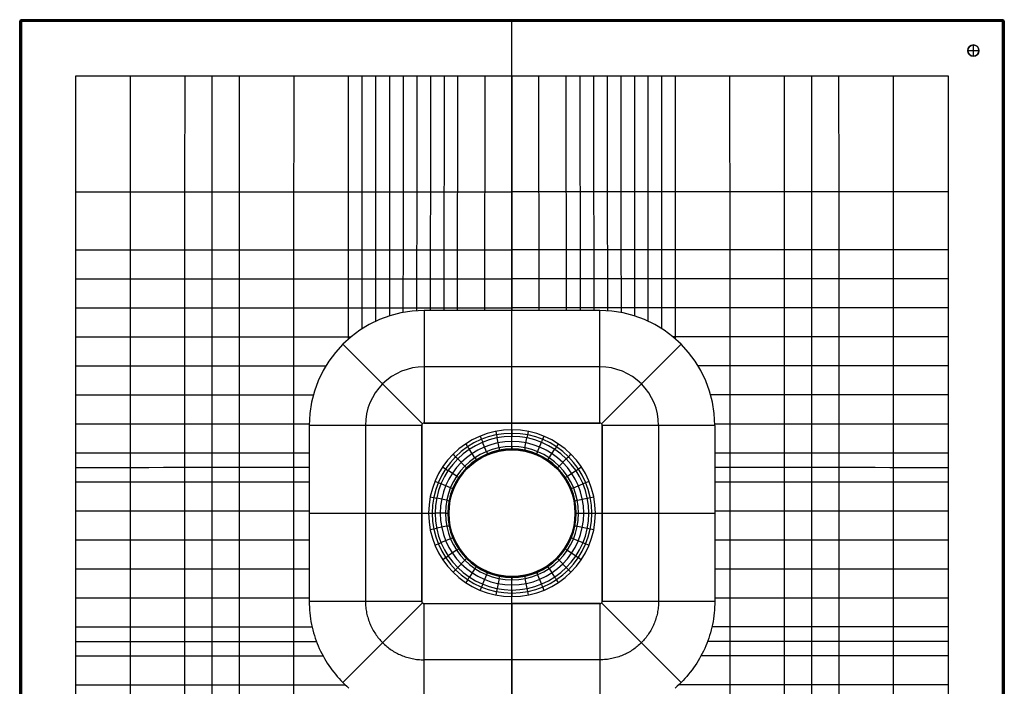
# Model space of a CAD drawing. Extents: x 0 to 700, y -700 to 700.
# Tile 2 of 2: x 0 to 700, y 226 to 700. Entities that reach past the tile are written whole.
import ezdxf

# ---------------------------------------------------------------- set-up
doc = ezdxf.new("R2010")
doc.units = 0
doc.header["$MEASUREMENT"] = 0
doc.layers.add('1', color=18, linetype='CONTINUOUS')

msp = doc.modelspace()

# ---------------------------------------------------------------- linework, layer by layer
at = {"layer": '1', "color": 83}
for p, q in [((698.99, 699.99, -1.99), (1.01, 699.99, -1.99)), ((1.01, 699.99, -1.99), (1.28, 699.72, 29.01)), ((698.99, 699.99, -2), (1.01, 699.99, -2)), ((350, 699.99, -1.99), (350, 699.72, 29.01)), ((698.72, 699.72, 29.01), (698.99, 699.99, -1.99)), ((0.01, 698.99, -1.99), (0.01, -698.99, -1.99)), ((0.28, 698.72, 29.01), (0.01, 698.99, -1.99)), ((0.28, 698.72, 29.01), (0.01, 698.99, -1.99)), ((0.01, 698.99, -2), (0.01, -698.99, -2)), ((0.14, -698.86, 13.51), (0.14, 698.86, 13.51)), ((0.28, -698.72, 29.01), (0.28, 698.72, 29.01)), ((1.01, 698.99, -3), (1.01, -698.99, -3)), ((698.99, 698.99, -3), (1.01, 698.99, -3)), ((1.14, 699.86, 13.51), (698.86, 699.86, 13.51)), ((1.28, 699.72, 29.01), (698.72, 699.72, 29.01)), ((698.72, 698.72, 30), (1.28, 698.72, 30)), ((1.28, 698.72, 30), (1.28, -698.72, 30)), ((350, 394.09, -3), (350, 698.99, -3)), ((350, 660, 30), (350, 698.72, 30)), ((698.72, -698.72, 30), (698.72, 698.72, 30)), ((698.99, -698.99, -3), (698.99, 698.99, -3)), ((699.99, 698.99, -1.99), (699.72, 698.72, 29.01)), ((699.99, 698.99, -1.99), (699.72, 698.72, 29.01)), ((699.72, 698.72, 29.01), (699.72, -698.72, 29.01)), ((699.86, 698.86, 13.51), (699.86, -698.86, 13.51)), ((699.99, -698.99, -1.99), (699.99, 698.99, -1.99)), ((699.99, -698.99, -2), (699.99, 698.99, -2)), ((678, 674, 7), (678, 682, 7)), ((678, 682, -3), (678, 682, 7)), ((674, 678, 7), (682, 678, 7)), ((674, 678, -3), (674, 678, 7)), ((678, 674, -3), (678, 674, 7)), ((682, 678, -3), (682, 678, 7)), ((39.98, 660, 30), (350, 660.01, 30)), ((39.99, -660.02, 30), (39.98, 660, 30)), ((311.27, 493.12, 21.36), (311.46, 660.01, 30)), ((330.66, 493.12, 21.36), (330.85, 660.01, 30)), ((350, 660.01, 30), (350, 493.12, 21.36)), ((350, 660.01, 30), (660.02, 660, 30)), ((369.34, 493.12, 21.36), (369.15, 660.01, 30)), ((388.73, 493.12, 21.36), (388.54, 660.01, 30)), ((660.02, 660, 30), (660.01, -660.02, 30)), ((350, 493.12, 21.36), (287.48, 493.12, 21.36)), ((287.48, 493.12, 21.36), (287.48, 413.22, 17.22)), ((412.52, 493.12, 21.36), (350, 493.12, 21.36)), ((350, 413.22, 17.22), (350, 493.12, 21.36)), ((412.52, 413.22, 17.22), (412.52, 493.12, 21.36)), ((229.74, 469.24, 21.37), (286.3, 412.74, 17.22)), ((470.26, 469.24, 21.37), (413.7, 412.74, 17.22)), ((412.52, 453.17, 19.29), (287.48, 453.17, 19.29)), ((287.53, 413.17, 14.22), (287.48, 413.22, 17.22)), ((350, 413.22, 17.22), (287.48, 413.22, 17.22)), ((287.51, 413.2, 15.72), (350, 413.2, 15.72)), ((350, 413.17, 14.22), (287.53, 413.17, 14.22)), ((318.55, 413.22, 17.22), (318.55, 413.17, 14.22)), ((350, 413.17, 14.22), (350, 413.22, 17.22)), ((350, 413.22, 17.22), (412.52, 413.22, 17.22)), ((412.49, 413.2, 15.72), (350, 413.2, 15.72)), ((412.47, 413.17, 14.22), (350, 413.17, 14.22)), ((350, 408.39, 14.22), (350, 413.17, 14.22)), ((381.45, 413.17, 14.22), (381.45, 413.22, 17.22)), ((412.52, 413.22, 17.22), (412.47, 413.17, 14.22)), ((285.81, 411.56, 17.22), (205.81, 411.56, 21.38)), ((205.81, 411.56, 21.38), (205.81, 286.52, 21.38)), ((245.81, 411.56, 19.3), (245.81, 286.52, 19.3)), ((285.81, 411.56, 17.22), (285.86, 411.5, 14.22)), ((285.81, 286.52, 17.22), (285.81, 411.56, 17.22)), ((285.84, 286.54, 15.72), (285.84, 411.53, 15.72)), ((285.86, 411.5, 14.22), (285.86, 286.57, 14.22)), ((286.3, 412.74, 17.22), (286.35, 412.68, 14.22)), ((413.7, 412.74, 17.22), (413.65, 412.68, 14.22)), ((414.14, 411.5, 14.22), (414.19, 411.56, 17.22)), ((414.14, 286.57, 14.22), (414.14, 411.5, 14.22)), ((414.16, 286.54, 15.72), (414.16, 411.53, 15.72)), ((494.19, 411.56, 21.38), (414.19, 411.56, 17.22)), ((414.19, 411.56, 17.22), (414.19, 286.52, 17.22)), ((454.19, 411.56, 19.3), (454.19, 286.52, 19.3)), ((494.19, 411.56, 21.38), (494.19, 286.52, 21.38)), ((331.88, 392.84, 5.82), (329.11, 399.53, 12.4)), ((340.76, 395.54, 5.82), (339.35, 402.64, 12.4)), ((350, 396.45, 5.82), (350, 403.68, 12.4)), ((359.24, 395.54, 5.82), (360.65, 402.64, 12.4)), ((368.12, 392.84, 5.82), (370.89, 399.53, 12.4)), ((323.69, 388.47, 5.82), (319.67, 394.48, 12.4)), ((350, 394.09, -3), (350, 394.16, 0.76)), ((376.31, 388.47, 5.82), (380.33, 394.48, 12.4)), ((316.51, 382.58, 5.82), (311.4, 387.69, 12.4)), ((383.49, 382.58, 5.82), (388.6, 387.69, 12.4)), ((310.62, 375.4, 5.82), (304.61, 379.42, 12.4)), ((389.38, 375.4, 5.82), (395.39, 379.42, 12.4)), ((306.25, 367.21, 5.82), (299.56, 369.98, 12.4)), ((393.75, 367.21, 5.82), (400.44, 369.98, 12.4)), ((303.55, 358.33, 5.82), (296.45, 359.74, 12.4)), ((396.45, 358.33, 5.82), (403.55, 359.74, 12.4)), ((205.81, 349.04, 21.38), (285.81, 349.04, 17.22)), ((285.81, 349.04, 17.22), (285.86, 349.04, 14.22)), ((285.86, 349.04, 14.22), (290.7, 349.04, 14.22)), ((302.64, 349.09, 5.82), (295.4, 349.09, 12.4)), ((305, 349.09, -3), (304.93, 349.09, 0.76)), ((395, 349.09, -3), (395.07, 349.09, 0.76)), ((397.36, 349.09, 5.82), (404.6, 349.09, 12.4)), ((409.3, 349.04, 14.22), (414.14, 349.04, 14.22)), ((414.14, 349.04, 14.22), (414.19, 349.04, 17.22)), ((414.19, 349.04, 17.22), (494.19, 349.04, 21.38)), ((303.55, 339.85, 5.82), (296.45, 338.44, 12.4)), ((396.45, 339.85, 5.82), (403.55, 338.44, 12.4)), ((306.25, 330.97, 5.82), (299.56, 328.2, 12.4)), ((393.75, 330.97, 5.82), (400.44, 328.2, 12.4)), ((310.62, 322.78, 5.82), (304.61, 318.76, 12.4)), ((389.38, 322.78, 5.82), (395.39, 318.76, 12.4)), ((316.51, 315.6, 5.82), (311.4, 310.49, 12.4)), ((383.49, 315.6, 5.82), (388.6, 310.49, 12.4)), ((323.69, 309.71, 5.82), (319.67, 303.7, 12.4)), ((376.31, 309.71, 5.82), (380.33, 303.7, 12.4)), ((331.88, 305.34, 5.82), (329.11, 298.65, 12.4)), ((340.76, 302.64, 5.82), (339.35, 295.54, 12.4)), ((350, 304.09, -3), (350, 304.02, 0.76)), ((350, -698.99, -3), (350, 304.09, -3)), ((350, 294.49, 12.4), (350, 301.73, 5.82)), ((359.24, 302.64, 5.82), (360.65, 295.54, 12.4)), ((368.12, 305.34, 5.82), (370.89, 298.65, 12.4)), ((350, 284.9, 14.22), (350, 289.79, 14.22)), ((205.81, 286.52, 21.38), (285.81, 286.52, 17.22)), ((229.72, 228.76, 19.84), (286.3, 285.34, 17.22)), ((285.86, 286.57, 14.22), (285.81, 286.52, 17.22)), ((286.3, 285.34, 17.22), (286.35, 285.39, 14.22)), ((287.48, 284.85, 17.22), (287.53, 284.9, 14.22)), ((287.48, 284.85, 17.22), (350, 284.85, 17.22)), ((287.48, 204.85, 18.3), (287.48, 284.85, 17.22)), ((287.51, 284.87, 15.72), (350, 284.87, 15.72)), ((287.53, 284.9, 14.22), (350, 284.9, 14.22)), ((318.55, 284.9, 14.22), (318.55, 284.85, 17.22)), ((350, 284.9, 14.22), (412.47, 284.9, 14.22)), ((350, 284.85, 17.22), (350, 284.9, 14.22)), ((412.49, 284.87, 15.72), (350, 284.87, 15.72)), ((350, 284.85, 17.22), (412.52, 284.85, 17.22)), ((350, 284.85, 17.22), (350, 204.85, 18.3)), ((381.45, 284.85, 17.22), (381.45, 284.9, 14.22)), ((412.47, 284.9, 14.22), (412.52, 284.85, 17.22)), ((412.52, 284.85, 17.22), (412.52, 204.85, 18.3)), ((413.7, 285.34, 17.22), (413.65, 285.39, 14.22)), ((470.28, 228.76, 19.84), (413.7, 285.34, 17.22)), ((414.19, 286.52, 17.22), (414.14, 286.57, 14.22)), ((414.19, 286.52, 17.22), (494.19, 286.52, 21.38)), ((40, 268.23, 30), (207.85, 268.3, 21.22)), ((660, 268.23, 30), (492.15, 268.3, 21.22)), ((40, 257.92, 30), (210.93, 257.99, 20.99)), ((660, 257.92, 30), (489.07, 257.99, 20.99)), ((40, 247.6, 30), (215.61, 247.68, 20.67)), ((660, 247.6, 30), (484.39, 247.68, 20.67)), ((412.52, 244.85, 17.76), (287.48, 244.85, 17.76))]:
    msp.add_line(p, q, dxfattribs=at)
for points in [[(78.76, -660.01, 30), (78.73, -206.22, 28.83), (78.73, -41.19, 28.36), (78.72, 41.32, 28.1), (78.72, 103.21, 27.94), (78.73, 144.47, 27.89), (78.73, 185.73, 27.89), (78.75, 288.88, 28.02), (78.74, 392.02, 28.07), (78.74, 412.64, 28.1), (78.74, 433.27, 28.15), (78.74, 453.89, 28.22), (78.74, 474.52, 28.32), (78.74, 495.14, 28.45), (78.74, 536.39, 28.78), (78.75, 577.63, 29.16), (78.75, 660, 30)], [(117.54, -660.01, 30), (117.5, -247.48, 27.93), (117.49, -123.71, 27.27), (117.48, -41.19, 26.79), (117.47, 41.33, 26.28), (117.47, 82.59, 26.04), (117.46, 123.85, 25.86), (117.47, 154.8, 25.79), (117.47, 185.75, 25.78), (117.48, 227.01, 25.87), (117.49, 268.27, 25.98), (117.49, 309.53, 26.05), (117.48, 392.04, 26.09), (117.48, 412.66, 26.13), (117.48, 433.28, 26.22), (117.48, 453.91, 26.37), (117.48, 474.53, 26.59), (117.49, 495.15, 26.87), (117.49, 515.77, 27.19), (117.49, 536.39, 27.55), (117.5, 577.63, 28.33), (117.53, 660, 30)], [(136.84, 206.39, 24.77), (136.86, 268.28, 24.97), (136.86, 288.91, 25.01), (136.86, 330.17, 25.05), (136.85, 392.05, 25.07), (136.85, 412.67, 25.12), (136.85, 433.29, 25.22), (136.85, 443.6, 25.31), (136.85, 453.92, 25.42), (136.85, 464.23, 25.55), (136.85, 474.54, 25.7), (136.86, 495.15, 26.06), (136.86, 515.77, 26.47), (136.87, 536.39, 26.93), (136.88, 577.62, 27.92), (136.92, 660, 30)], [(156.21, 206.39, 23.71), (156.23, 268.29, 23.95), (156.23, 288.92, 23.99), (156.23, 350.8, 24.02), (156.22, 392.06, 24.03), (156.22, 412.68, 24.07), (156.22, 422.99, 24.12), (156.22, 433.3, 24.19), (156.22, 443.61, 24.3), (156.22, 453.92, 24.43), (156.22, 464.23, 24.6), (156.22, 474.54, 24.79), (156.23, 495.16, 25.25), (156.24, 515.77, 25.76), (156.24, 536.39, 26.33), (156.26, 577.62, 27.52), (156.31, 660, 30)], [(194.94, 206.4, 21.6), (194.95, 227.04, 21.66), (194.97, 268.3, 21.9), (194.97, 288.93, 21.95), (194.95, 412.7, 21.95), (194.95, 423.01, 21.99), (194.95, 433.32, 22.09), (194.95, 443.63, 22.24), (194.95, 453.94, 22.45), (194.96, 464.25, 22.71), (194.96, 474.56, 23), (194.97, 484.86, 23.32), (194.97, 495.17, 23.66), (194.98, 515.78, 24.4), (195, 536.39, 25.18), (195.1, 659.99, 30)], [(233.71, 472.95, 21.37), (233.72, 484.87, 21.85), (233.72, 495.18, 22.3), (233.74, 515.78, 23.26), (233.79, 577.6, 26.22), (233.83, 618.79, 28.13), (233.88, 659.99, 30)], [(243.4, 480.24, 21.36), (243.41, 495.18, 22.04), (243.43, 515.78, 23.04), (243.49, 577.59, 26.12), (243.53, 618.79, 28.08), (243.58, 660, 30)], [(253.1, 485.56, 21.36), (253.11, 495.18, 21.82), (253.12, 515.78, 22.86), (253.16, 556.98, 24.99), (253.18, 577.59, 26.02), (253.22, 618.79, 28.04), (253.27, 660, 30)], [(446.9, 485.56, 21.36), (446.89, 495.18, 21.82), (446.88, 515.78, 22.86), (446.84, 556.98, 24.99), (446.82, 577.59, 26.02), (446.78, 618.79, 28.04), (446.73, 660, 30)], [(456.6, 480.24, 21.36), (456.59, 495.18, 22.04), (456.57, 515.78, 23.04), (456.51, 577.59, 26.12), (456.47, 618.79, 28.08), (456.42, 660, 30)], [(466.29, 472.95, 21.37), (466.28, 484.87, 21.85), (466.28, 495.18, 22.3), (466.26, 515.78, 23.26), (466.21, 577.6, 26.22), (466.17, 618.79, 28.13), (466.12, 659.99, 30)], [(505.06, 206.4, 21.6), (505.05, 227.04, 21.66), (505.03, 268.3, 21.9), (505.03, 288.93, 21.95), (505.05, 412.7, 21.95), (505.05, 423.01, 21.99), (505.05, 433.32, 22.09), (505.05, 443.63, 22.24), (505.05, 453.94, 22.45), (505.04, 464.25, 22.71), (505.04, 474.56, 23), (505.03, 484.86, 23.32), (505.03, 495.17, 23.66), (505.02, 515.78, 24.4), (505, 536.39, 25.18), (504.9, 659.99, 30)], [(543.79, 206.39, 23.71), (543.77, 268.29, 23.95), (543.77, 288.92, 23.99), (543.77, 350.8, 24.02), (543.78, 392.06, 24.03), (543.78, 412.68, 24.07), (543.78, 422.99, 24.12), (543.78, 433.3, 24.19), (543.78, 443.61, 24.3), (543.78, 453.92, 24.43), (543.78, 464.23, 24.6), (543.78, 474.54, 24.79), (543.77, 495.16, 25.25), (543.76, 515.77, 25.76), (543.76, 536.39, 26.33), (543.74, 577.62, 27.52), (543.69, 660, 30)], [(563.16, 206.39, 24.77), (563.14, 268.28, 24.97), (563.14, 288.91, 25.01), (563.14, 330.17, 25.05), (563.15, 392.05, 25.07), (563.15, 412.67, 25.12), (563.15, 433.29, 25.22), (563.15, 443.6, 25.31), (563.15, 453.92, 25.42), (563.15, 464.23, 25.55), (563.15, 474.54, 25.7), (563.14, 495.15, 26.06), (563.14, 515.77, 26.47), (563.13, 536.39, 26.93), (563.12, 577.62, 27.92), (563.08, 660, 30)], [(582.46, -660.01, 30), (582.5, -247.48, 27.93), (582.51, -123.71, 27.27), (582.52, -41.19, 26.79), (582.53, 41.33, 26.28), (582.53, 82.59, 26.04), (582.54, 123.85, 25.86), (582.53, 154.8, 25.79), (582.53, 185.75, 25.78), (582.52, 227.01, 25.87), (582.51, 268.27, 25.98), (582.51, 309.53, 26.05), (582.52, 392.04, 26.09), (582.52, 412.66, 26.13), (582.52, 433.28, 26.22), (582.52, 453.91, 26.37), (582.52, 474.53, 26.59), (582.51, 495.15, 26.87), (582.51, 515.77, 27.19), (582.51, 536.39, 27.55), (582.5, 577.63, 28.33), (582.47, 660, 30)], [(621.24, -660.01, 30), (621.27, -206.22, 28.83), (621.27, -41.19, 28.36), (621.28, 41.32, 28.1), (621.28, 103.21, 27.94), (621.27, 144.47, 27.89), (621.27, 185.73, 27.89), (621.25, 288.88, 28.02), (621.26, 392.02, 28.07), (621.26, 412.64, 28.1), (621.26, 433.27, 28.15), (621.26, 453.89, 28.22), (621.26, 474.52, 28.32), (621.26, 495.14, 28.45), (621.26, 536.39, 28.78), (621.25, 577.63, 29.16), (621.25, 660, 30)], [(39.98, 577.63, 30), (136.88, 577.62, 27.92), (175.64, 577.61, 27.14), (195.03, 577.61, 26.79), (214.41, 577.6, 26.48), (233.79, 577.6, 26.22), (253.18, 577.59, 26.02), (272.57, 577.58, 25.89), (291.96, 577.57, 25.81), (311.35, 577.56, 25.76), (350, 577.53, 25.73)], [(660.02, 577.63, 30), (563.12, 577.62, 27.92), (524.36, 577.61, 27.14), (504.97, 577.61, 26.79), (485.59, 577.6, 26.48), (466.21, 577.6, 26.22), (446.82, 577.59, 26.02), (427.43, 577.58, 25.89), (408.04, 577.57, 25.81), (388.65, 577.56, 25.76), (350, 577.53, 25.73)], [(39.99, 536.38, 30), (156.24, 536.39, 26.33), (175.62, 536.39, 25.74), (195, 536.39, 25.18), (214.37, 536.39, 24.68), (224.07, 536.39, 24.45), (233.76, 536.39, 24.25), (243.45, 536.38, 24.08), (253.14, 536.38, 23.93), (262.83, 536.38, 23.82), (272.53, 536.37, 23.73), (282.22, 536.37, 23.68), (301.61, 536.35, 23.63), (350, 536.32, 23.59)], [(660.01, 536.38, 30), (543.76, 536.39, 26.33), (524.38, 536.39, 25.74), (505, 536.39, 25.18), (485.63, 536.39, 24.68), (475.93, 536.39, 24.45), (466.24, 536.39, 24.25), (456.55, 536.38, 24.08), (446.86, 536.38, 23.93), (437.17, 536.38, 23.82), (427.47, 536.37, 23.73), (417.78, 536.37, 23.68), (398.39, 536.35, 23.63), (350, 536.32, 23.59)], [(39.99, 515.76, 30), (78.74, 515.76, 28.61), (175.61, 515.78, 25.06), (194.98, 515.78, 24.4), (214.36, 515.78, 23.79), (224.05, 515.78, 23.51), (233.74, 515.78, 23.26), (243.43, 515.78, 23.04), (253.12, 515.78, 22.86), (262.82, 515.78, 22.72), (272.51, 515.77, 22.63), (282.21, 515.77, 22.57), (301.59, 515.75, 22.54), (350, 515.71, 22.53)], [(660.01, 515.76, 30), (621.26, 515.76, 28.61), (524.39, 515.78, 25.06), (505.02, 515.78, 24.4), (485.64, 515.78, 23.79), (475.95, 515.78, 23.51), (466.26, 515.78, 23.26), (456.57, 515.78, 23.04), (446.88, 515.78, 22.86), (437.18, 515.78, 22.72), (427.49, 515.77, 22.63), (417.79, 515.77, 22.57), (398.41, 515.75, 22.54), (350, 515.71, 22.53)], [(39.99, 495.13, 30), (78.74, 495.14, 28.45), (136.86, 495.15, 26.06), (175.6, 495.16, 24.44), (194.97, 495.17, 23.66), (214.35, 495.17, 22.93), (224.03, 495.18, 22.6), (233.72, 495.18, 22.3), (243.41, 495.18, 22.04), (253.11, 495.18, 21.82), (262.8, 495.18, 21.65), (272.49, 495.17, 21.53), (282.19, 495.17, 21.48), (301.58, 495.15, 21.46), (350, 495.11, 21.46)], [(660.01, 495.13, 30), (621.26, 495.14, 28.45), (563.14, 495.15, 26.06), (524.4, 495.16, 24.44), (505.03, 495.17, 23.66), (485.65, 495.17, 22.93), (475.97, 495.18, 22.6), (466.28, 495.18, 22.3), (456.59, 495.18, 22.04), (446.89, 495.18, 21.82), (437.2, 495.18, 21.65), (427.51, 495.17, 21.53), (417.81, 495.17, 21.48), (398.42, 495.15, 21.46), (350, 495.11, 21.46)], [(40, 474.51, 30), (78.74, 474.52, 28.32), (117.48, 474.53, 26.59), (175.59, 474.55, 23.89), (194.96, 474.56, 23), (214.33, 474.57, 22.16), (224.02, 474.57, 21.78), (235.62, 474.57, 21.37)], [(660, 474.51, 30), (621.26, 474.52, 28.32), (582.52, 474.53, 26.59), (524.41, 474.55, 23.89), (505.04, 474.56, 23), (485.67, 474.57, 22.16), (475.98, 474.57, 21.78), (464.38, 474.57, 21.37)], [(40, 453.88, 30), (78.74, 453.89, 28.22), (98.11, 453.9, 27.31), (117.48, 453.91, 26.37), (136.85, 453.92, 25.42), (194.95, 453.94, 22.45), (206.32, 453.95, 21.9), (217.69, 453.95, 21.37)], [(660, 453.88, 30), (621.26, 453.89, 28.22), (601.89, 453.9, 27.31), (582.52, 453.91, 26.37), (563.15, 453.92, 25.42), (505.05, 453.94, 22.45), (493.68, 453.95, 21.9), (482.31, 453.95, 21.37)], [(40, 433.26, 30), (78.74, 433.27, 28.15), (98.11, 433.28, 27.2), (117.48, 433.28, 26.22), (136.85, 433.29, 25.22), (156.22, 433.3, 24.19), (194.95, 433.32, 22.09), (208.76, 433.33, 21.37)], [(660, 433.26, 30), (621.26, 433.27, 28.15), (601.89, 433.28, 27.2), (582.52, 433.28, 26.22), (563.15, 433.29, 25.22), (543.78, 433.3, 24.19), (505.05, 433.32, 22.09), (491.24, 433.33, 21.37)], [(205.81, 286.52, 21.38), (205.84, 284.41, 21.38), (205.92, 282.31, 21.37), (206.05, 280.23, 21.36), (206.23, 278.16, 21.34), (206.47, 276.11, 21.33), (206.75, 274.07, 21.3), (207.09, 272.05, 21.28), (207.47, 270.05, 21.25), (207.9, 268.07, 21.21), (208.38, 266.1, 21.18), (208.91, 264.15, 21.14), (209.48, 262.22, 21.1), (210.1, 260.31, 21.05), (210.76, 258.43, 21), (211.47, 256.56, 20.95), (212.23, 254.72, 20.9), (213.02, 252.9, 20.84), (213.86, 251.1, 20.79), (214.74, 249.33, 20.73), (215.66, 247.58, 20.67), (216.63, 245.86, 20.6), (217.63, 244.16, 20.54), (218.67, 242.49, 20.47), (219.75, 240.84, 20.41), (220.87, 239.23, 20.34), (222.03, 237.64, 20.27), (223.22, 236.09, 20.2), (224.45, 234.56, 20.13), (225.72, 233.06, 20.06), (227.02, 231.6, 19.98), (228.35, 230.16, 19.91), (229.72, 228.76, 19.84), (231.12, 227.39, 19.77), (232.56, 226.06, 19.7), (234.02, 224.76, 19.62)], [(245.81, 286.52, 19.3), (245.83, 285.44, 19.3), (245.87, 284.37, 19.3), (245.93, 283.31, 19.29), (246.03, 282.26, 19.28), (246.15, 281.21, 19.27), (246.29, 280.17, 19.26), (246.46, 279.14, 19.25), (246.66, 278.12, 19.23), (246.88, 277.11, 19.22), (247.12, 276.1, 19.2), (247.39, 275.11, 19.18), (247.68, 274.13, 19.16), (248, 273.15, 19.13), (248.34, 272.19, 19.11), (248.7, 271.24, 19.09), (249.08, 270.3, 19.06), (249.49, 269.37, 19.03), (249.92, 268.45, 19), (250.37, 267.55, 18.97), (250.84, 266.65, 18.94), (251.33, 265.77, 18.91), (251.84, 264.91, 18.88), (252.37, 264.06, 18.85), (252.92, 263.22, 18.81), (253.49, 262.39, 18.78), (254.09, 261.58, 18.74), (254.69, 260.79, 18.71), (255.32, 260.01, 18.67), (255.97, 259.24, 18.64), (256.63, 258.5, 18.6), (257.31, 257.76, 18.57), (258.01, 257.05, 18.53), (258.73, 256.35, 18.49), (259.46, 255.67, 18.46), (260.21, 255, 18.42), (260.97, 254.36, 18.39), (261.75, 253.73, 18.35), (262.55, 253.12, 18.32), (263.36, 252.53, 18.28), (264.18, 251.96, 18.25), (265.02, 251.41, 18.21), (265.87, 250.88, 18.18), (266.74, 250.36, 18.15), (267.62, 249.87, 18.12), (268.51, 249.4, 18.09), (269.41, 248.95, 18.06), (270.33, 248.53, 18.03), (271.26, 248.12, 18), (272.2, 247.74, 17.97), (273.15, 247.37, 17.95), (274.12, 247.04, 17.93), (275.09, 246.72, 17.9), (276.07, 246.43, 17.88), (277.07, 246.16, 17.86), (278.07, 245.91, 17.84), (279.08, 245.69, 17.83), (280.11, 245.5, 17.81), (281.14, 245.33, 17.8), (282.17, 245.18, 17.79), (283.22, 245.06, 17.78), (284.27, 244.97, 17.77), (285.34, 244.9, 17.77), (286.4, 244.86, 17.76), (287.48, 244.85, 17.76)], [(454.19, 286.52, 19.3), (454.17, 285.44, 19.3), (454.13, 284.37, 19.3), (454.07, 283.31, 19.29), (453.97, 282.26, 19.28), (453.85, 281.21, 19.27), (453.71, 280.17, 19.26), (453.54, 279.14, 19.25), (453.34, 278.12, 19.23), (453.12, 277.11, 19.22), (452.88, 276.1, 19.2), (452.61, 275.11, 19.18), (452.32, 274.13, 19.16), (452, 273.15, 19.13), (451.66, 272.19, 19.11), (451.3, 271.24, 19.09), (450.92, 270.3, 19.06), (450.51, 269.37, 19.03), (450.08, 268.45, 19), (449.63, 267.55, 18.97), (449.16, 266.65, 18.94), (448.67, 265.77, 18.91), (448.16, 264.91, 18.88), (447.63, 264.06, 18.85), (447.08, 263.22, 18.81), (446.51, 262.39, 18.78), (445.91, 261.58, 18.74), (445.31, 260.79, 18.71), (444.68, 260.01, 18.67), (444.03, 259.24, 18.64), (443.37, 258.5, 18.6), (442.69, 257.76, 18.57), (441.99, 257.05, 18.53), (441.27, 256.35, 18.49), (440.54, 255.67, 18.46), (439.79, 255, 18.42), (439.03, 254.36, 18.39), (438.25, 253.73, 18.35), (437.45, 253.12, 18.32), (436.64, 252.53, 18.28), (435.82, 251.96, 18.25), (434.98, 251.41, 18.21), (434.13, 250.88, 18.18), (433.26, 250.36, 18.15), (432.38, 249.87, 18.12), (431.49, 249.4, 18.09), (430.59, 248.95, 18.06), (429.67, 248.53, 18.03), (428.74, 248.12, 18), (427.8, 247.74, 17.97), (426.85, 247.37, 17.95), (425.88, 247.04, 17.93), (424.91, 246.72, 17.9), (423.93, 246.43, 17.88), (422.93, 246.16, 17.86), (421.93, 245.91, 17.84), (420.92, 245.69, 17.83), (419.89, 245.5, 17.81), (418.86, 245.33, 17.8), (417.83, 245.18, 17.79), (416.78, 245.06, 17.78), (415.73, 244.97, 17.77), (414.66, 244.9, 17.77), (413.6, 244.86, 17.76), (412.52, 244.85, 17.76)], [(494.19, 286.52, 21.38), (494.16, 284.41, 21.38), (494.08, 282.31, 21.37), (493.95, 280.23, 21.36), (493.77, 278.16, 21.34), (493.53, 276.11, 21.33), (493.25, 274.07, 21.3), (492.91, 272.05, 21.28), (492.53, 270.05, 21.25), (492.1, 268.07, 21.21), (491.62, 266.1, 21.18), (491.09, 264.15, 21.14), (490.52, 262.22, 21.1), (489.9, 260.31, 21.05), (489.24, 258.43, 21), (488.53, 256.56, 20.95), (487.77, 254.72, 20.9), (486.98, 252.9, 20.84), (486.14, 251.1, 20.79), (485.26, 249.33, 20.73), (484.34, 247.58, 20.67), (483.37, 245.86, 20.6), (482.37, 244.16, 20.54), (481.33, 242.49, 20.47), (480.25, 240.84, 20.41), (479.13, 239.23, 20.34), (477.97, 237.64, 20.27), (476.78, 236.09, 20.2), (475.55, 234.56, 20.13), (474.28, 233.06, 20.06), (472.98, 231.6, 19.98), (471.65, 230.16, 19.91), (470.28, 228.76, 19.84), (468.88, 227.39, 19.77), (467.44, 226.06, 19.7), (465.98, 224.76, 19.62)], [(39.99, 226.98, 30), (136.85, 227.02, 24.83), (213.22, 227.04, 20.68), (222.35, 227.04, 20.2), (231.49, 227.05, 19.75)], [(660.01, 226.98, 30), (563.15, 227.02, 24.83), (486.78, 227.04, 20.68), (477.65, 227.04, 20.2), (468.51, 227.05, 19.75)]]:
    msp.add_polyline3d(points, dxfattribs=at)
for centre, radius in [((678, 678, 2), 4), ((350, 349.09, -1.12), 45.03)]:
    msp.add_circle(centre, radius, dxfattribs=at)
at = {"layer": '1', "color": 83, "extrusion": (0.008726, -0.008726, 0.999924)}
for centre in [(1.03, 698.95, -8.09), (1.03, 698.95, 7.41), (1.03, 698.95, 22.91)]:
    msp.add_arc(centre, 1, 90.00436, 180, dxfattribs=at)
at = {"layer": '1', "color": 83}
for centre, radius, start, end in [((1.01, 698.99, -2), 1, 90, 180), ((698.99, 698.99, -2), 1, 0, 90), ((678, 678, 7), 4, 0, 180), ((678, 678, -3), 4, 0, 180), ((678, 678, 7), 4, 180, 0), ((678, 678, -3), 4, 180, 0), ((287.48, 411.56, 17.22), 1.67, 89.99639, 180.00361), ((287.53, 411.5, 14.22), 1.67, 90.00722, 179.99278), ((412.47, 411.5, 14.22), 1.67, 0.00722, 89.99278), ((412.52, 411.56, 17.22), 1.67, 359.99639, 90.00361), ((350, 349.09, 14.22), 59.3, 90, 270), ((350, 349.09, 14.22), 59.3, 270, 90), ((350, 349.09, 13.75), 56.78, 90, 270), ((350, 349.09, 12.4), 54.6, 90, 270), ((350, 349.09, 9.11), 50.98, 90, 270), ((350, 349.09, 13.75), 56.78, 270, 90), ((350, 349.09, 12.4), 54.6, 270, 90), ((350, 349.09, 9.11), 50.98, 270, 90), ((350, 349.09, 5.82), 47.36, 90, 270), ((350, 349.09, 3.53), 45.69, 90, 270), ((350, 349.09, 0.76), 45.07, 90, 180), ((350, 349.09, -3), 45, 0, 180), ((350, 349.09, 5.82), 47.36, 270, 90), ((350, 349.09, 3.53), 45.69, 270, 90), ((350, 349.09, 0.76), 45.07, 270, 90), ((350, 349.09, -3), 45, 180, 0), ((287.48, 286.52, 17.22), 1.67, 179.99639, 270.00361), ((287.53, 286.57, 14.22), 1.67, 180.00722, 269.99278), ((412.47, 286.57, 14.22), 1.67, 270.00722, 359.99278), ((412.52, 286.52, 17.22), 1.67, 269.99639, 0.00361)]:
    msp.add_arc(centre, radius, start, end, dxfattribs=at)
at = {"layer": '1', "color": 83, "extrusion": (1, -5.18823e-12, 1.01968e-11)}
msp.add_arc((698.99, -2, 1.01), 1, 270, 0.5, dxfattribs=at)
at = {"layer": '1', "color": 83, "extrusion": (1, 0, 0)}
for centre, start, end in [((698.99, -2, 350), 270, 0.5), ((698.72, 29, 350), 0.5, 90)]:
    msp.add_arc(centre, 1, start, end, dxfattribs=at)
at = {"layer": '1', "color": 83, "extrusion": (-0.008726, -0.008726, 0.999924)}
for centre, start in [((698.95, 698.89, -14.2), 0), ((698.95, 698.89, 16.8), 360), ((698.95, 698.89, 1.31), 360)]:
    msp.add_arc(centre, 1, start, 89.99564, dxfattribs=at)
at = {"layer": '1', "color": 83, "extrusion": (1, -7.95778e-13, 1.46508e-12)}
msp.add_arc((698.99, -2, 698.99), 1, 270, 0.5, dxfattribs=at)
at = {"layer": '1', "color": 83, "extrusion": (4.5473e-13, 1, 1.12669e-13)}
msp.add_arc((-1.01, -2, 698.99), 1, 270, 0.5, dxfattribs=at)
at = {"layer": '1', "color": 83, "extrusion": (5.71415e-13, 1, -2.3236e-13)}
msp.add_arc((-1.28, 29, 698.72), 1, 0.5, 90, dxfattribs=at)
at = {"layer": '1', "color": 83, "extrusion": (1, -4.95609e-12, -1.0399e-11)}
msp.add_arc((698.72, 29, 1.28), 1, 0.5, 90, dxfattribs=at)
at = {"layer": '1', "color": 83, "extrusion": (1, -1.02414e-12, -9.18432e-13)}
msp.add_arc((698.72, 29, 698.72), 1, 0.5, 90, dxfattribs=at)
at = {"layer": '1', "color": 83, "extrusion": (-9.69663e-12, 1, -1.89566e-11)}
msp.add_arc((-698.72, 29, 698.72), 1, 90, 179.5, dxfattribs=at)
at = {"layer": '1', "color": 83, "extrusion": (5.11571e-12, 1, -1.08191e-11)}
msp.add_arc((-698.99, -2, 698.99), 1, 179.5, 270, dxfattribs=at)
at = {"layer": '1', "color": 83, "extrusion": (0.994696, -0.006212, 0.102675)}
msp.add_arc((2094.47, -29829.26, 260.56), 29866.91, 92.749778, 93.077613, dxfattribs=at)
at = {"layer": '1', "color": 83, "extrusion": (0.993298, -0.006955, 0.115369)}
msp.add_arc((2070.53, -28881.03, 269.71), 28914.24, 92.792423, 93.126274, dxfattribs=at)
at = {"layer": '1', "color": 83, "extrusion": (0.988798, -0.008747, 0.149003)}
msp.add_arc((2285.4, -32644.61, 277.9), 32673.41, 92.847121, 93.140456, dxfattribs=at)
at = {"layer": '1', "color": 83, "extrusion": (0.975793, -0.012355, 0.218347)}
msp.add_arc((2848.85, -42762.21, 283.39), 42785.38, 92.927572, 93.151356, dxfattribs=at)
at = {"layer": '1', "color": 83, "extrusion": (0.939395, -0.018751, 0.342322)}
msp.add_arc((3950.49, -61149.6, 281.37), 61167.27, 93.0781795, 93.2347144, dxfattribs=at)
at = {"layer": '1', "color": 83, "extrusion": (0.939395, 0.018751, -0.342322)}
msp.add_arc((3936.52, -60910.02, 376.21), 61167.27, 93.0781795, 93.2347144, dxfattribs=at)
at = {"layer": '1', "color": 83, "extrusion": (0.975793, 0.012355, -0.218347)}
msp.add_arc((2839.99, -42609.38, 399.67), 42785.38, 92.927572, 93.151356, dxfattribs=at)
at = {"layer": '1', "color": 83, "extrusion": (0.988798, 0.008747, -0.149003)}
msp.add_arc((2279.21, -32540.31, 414.26), 32673.41, 92.847121, 93.140456, dxfattribs=at)
at = {"layer": '1', "color": 83, "extrusion": (0.993298, 0.006955, -0.115369)}
msp.add_arc((2065.63, -28800.27, 425.6), 28914.24, 92.792423, 93.126274, dxfattribs=at)
at = {"layer": '1', "color": 83, "extrusion": (0.994696, 0.006212, -0.102675)}
msp.add_arc((2090.1, -29757.39, 435.73), 29866.91, 92.749778, 93.077613, dxfattribs=at)
at = {"layer": '1', "color": 83, "extrusion": (0.000132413, 0.000132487, 1)}
msp.add_arc((287.42, 411.5, 21.46), 81.61, 89.96242, 179.9624, dxfattribs=at)
at = {"layer": '1', "color": 83, "extrusion": (-0.000132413, 0.000132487, 1)}
msp.add_arc((412.58, 411.5, 21.37), 81.61, 0.0376, 90.03758, dxfattribs=at)
at = {"layer": '1', "color": 83, "extrusion": (0.000130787, 0.000130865, 1)}
msp.add_arc((287.45, 411.53, 19.39), 41.64, 89.9631, 179.96324, dxfattribs=at)
at = {"layer": '1', "color": 83, "extrusion": (-0.000130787, 0.000130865, 1)}
msp.add_arc((412.55, 411.53, 19.29), 41.64, 0.03676, 90.0369, dxfattribs=at)
at = {"layer": '1', "color": 83, "extrusion": (-0.01745, 0.01745, 0.999695)}
msp.add_arc((-494.29, -87.28, 17.91), 1.67, 225.00873, 314.99127, dxfattribs=at)
at = {"layer": '1', "color": 83, "extrusion": (0.01745, 0.01745, 0.999695)}
msp.add_arc((-0.68, -582.11, 30.13), 1.67, 225.00873, 314.99127, dxfattribs=at)
at = {"layer": '1', "color": 83, "extrusion": (0.000960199, 0.999621, 0.027518)}
msp.add_arc((991.91, -21414.9, 413.34), 21458.34, 92.755299, 93.198653, dxfattribs=at)
at = {"layer": '1', "color": 83, "extrusion": (0.980825, 0.19489, 3.69519e-13)}
msp.add_arc((333.49, 7.22, 411.32), 7, 90, 132.27161, dxfattribs=at)
at = {"layer": '1', "color": 83, "extrusion": (1, 2.69635e-13, 3.98678e-12)}
msp.add_arc((408.39, 7.22, 350), 7, 90, 132.27161, dxfattribs=at)
at = {"layer": '1', "color": 83, "extrusion": (0.980825, -0.19489, -3.61486e-14)}
msp.add_arc((469.91, 7.22, 275.25), 7, 90, 132.27161, dxfattribs=at)
at = {"layer": '1', "color": 83, "extrusion": (-0.000960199, 0.999621, 0.027518)}
msp.add_arc((-1691.91, -21414.88, 412.66), 21458.34, 86.801347, 87.244701, dxfattribs=at)
at = {"layer": '1', "color": 83, "extrusion": (0.92381, 0.382852, -1.69441e-13)}
msp.add_arc((247.8, 7.22, 456.98), 7, 90, 132.27161, dxfattribs=at)
at = {"layer": '1', "color": 83, "extrusion": (0.92381, -0.382852, 8.09188e-13)}
msp.add_arc((515.79, 7.22, 189.68), 7, 90, 132.27161, dxfattribs=at)
at = {"layer": '1', "color": 83, "extrusion": (0.000542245, 0.999807, 0.019642)}
msp.add_arc((1427.96, -29810.7, 392.54), 29869.08, 92.816616, 93.135115, dxfattribs=at)
at = {"layer": '1', "color": 83, "extrusion": (0.831732, 0.555177, -4.78246e-14)}
msp.add_arc((155.34, 7.22, 484.91), 7, 90, 132.27161, dxfattribs=at)
at = {"layer": '1', "color": 83, "extrusion": (0.923782, 0.382918, -6.88153e-07)}
msp.add_arc((240.53, 0.64, 457), 7, 132.27161, 179, dxfattribs=at)
at = {"layer": '1', "color": 83, "extrusion": (0.980814, 0.194945, 1.71187e-07)}
msp.add_arc((326.23, 0.64, 411.34), 7, 132.27161, 179, dxfattribs=at)
at = {"layer": '1', "color": 83, "extrusion": (1, 2.75168e-12, -1.6058e-12)}
msp.add_arc((401.15, 0.64, 350), 7, 132.27161, 178.99999, dxfattribs=at)
at = {"layer": '1', "color": 83, "extrusion": (0.980814, -0.194945, -1.71188e-07)}
msp.add_arc((462.69, 0.64, 275.23), 7, 132.27161, 179, dxfattribs=at)
at = {"layer": '1', "color": 83, "extrusion": (0.923782, -0.382918, 6.88153e-07)}
msp.add_arc((508.57, 0.64, 189.65), 7, 132.27161, 179, dxfattribs=at)
at = {"layer": '1', "color": 83, "extrusion": (0.831732, -0.555177, 1.72804e-13)}
msp.add_arc((543.96, 7.22, 97.3), 7, 90, 132.27161, dxfattribs=at)
at = {"layer": '1', "color": 83, "extrusion": (-0.000542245, 0.999807, 0.019642)}
msp.add_arc((-2127.96, -29810.69, 392.16), 29869.08, 86.864885, 87.183384, dxfattribs=at)
at = {"layer": '1', "color": 83, "extrusion": (0.707096, 0.707117, -2.21189e-13)}
msp.add_arc((58.65, 7.22, 494.33), 7, 90, 132.27161, dxfattribs=at)
at = {"layer": '1', "color": 83, "extrusion": (0.831671, 0.555269, 9.75676e-07)}
msp.add_arc((148.05, 0.64, 484.92), 7, 132.27161, 179, dxfattribs=at)
at = {"layer": '1', "color": 83, "extrusion": (0.831671, -0.555269, -9.75676e-07)}
msp.add_arc((536.74, 0.64, 97.25), 7, 132.27161, 179, dxfattribs=at)
at = {"layer": '1', "color": 83, "extrusion": (-0.707096, 0.707117, -3.11981e-13)}
msp.add_arc((-553.63, 7.22, -0.64), 7, 47.72839, 90, dxfattribs=at)
at = {"layer": '1', "color": 83, "extrusion": (0.000139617, 0.999929, 0.011942)}
msp.add_arc((1582.51, -32785.49, 382.02), 32851.02, 92.830888, 93.120478, dxfattribs=at)
at = {"layer": '1', "color": 83, "extrusion": (0.555973, 0.8312, 5.56708e-14)}
msp.add_arc((-37.53, 7.22, 484.75), 7, 90, 132.27161, dxfattribs=at)
at = {"layer": '1', "color": 83, "extrusion": (0.706995, 0.707219, -4.30084e-07)}
msp.add_arc((51.34, 0.64, 494.33), 7, 132.27161, 179, dxfattribs=at)
at = {"layer": '1', "color": 83, "extrusion": (-0.706995, 0.707219, -4.30084e-07)}
msp.add_arc((-546.4, 0.64, -0.57), 7, 1, 47.72839, dxfattribs=at)
at = {"layer": '1', "color": 83, "extrusion": (-0.555973, 0.8312, 2.98903e-15)}
msp.add_arc((-544.31, 7.22, 95.57), 7, 47.72839, 90, dxfattribs=at)
at = {"layer": '1', "color": 83, "extrusion": (-0.000139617, 0.999929, 0.011942)}
msp.add_arc((-2282.51, -32785.49, 381.93), 32851.02, 86.879522, 87.169112, dxfattribs=at)
at = {"layer": '1', "color": 83, "extrusion": (-0.000326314, 0.999995, 0.002998)}
msp.add_arc((1669.55, -34453.1, 371.45), 34524.35, 92.838493, 93.114048, dxfattribs=at)
at = {"layer": '1', "color": 83, "extrusion": (0.382978, 0.923757, 9.06051e-14)}
msp.add_arc((-130.32, 7.22, 456.52), 7, 90, 132.27161, dxfattribs=at)
at = {"layer": '1', "color": 83, "extrusion": (0.555838, 0.83129, 8.69513e-07)}
msp.add_arc((-44.85, 0.64, 484.74), 7, 132.27161, 179, dxfattribs=at)
at = {"layer": '1', "color": 83, "extrusion": (-0.555838, 0.83129, 8.69513e-07)}
msp.add_arc((-537.05, 0.64, 95.65), 7, 1, 47.72839, dxfattribs=at)
at = {"layer": '1', "color": 83, "extrusion": (-0.382978, 0.923757, -4.00531e-13)}
msp.add_arc((-516.31, 7.22, 188.43), 7, 47.72839, 90, dxfattribs=at)
at = {"layer": '1', "color": 83, "extrusion": (0.000326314, 0.999995, 0.002998)}
msp.add_arc((-2369.55, -34453.1, 371.68), 34524.35, 86.885952, 87.161507, dxfattribs=at)
at = {"layer": '1', "color": 83, "extrusion": (0.382788, 0.923836, 3.0843e-07)}
msp.add_arc((-137.65, 0.64, 456.48), 7, 132.27161, 179, dxfattribs=at)
at = {"layer": '1', "color": 83, "extrusion": (-0.382788, 0.923836, 3.08431e-07)}
msp.add_arc((-509.03, 0.64, 188.53), 7, 1, 47.72839, dxfattribs=at)
at = {"layer": '1', "color": 83, "extrusion": (0.195255, 0.980752, -2.15771e-14)}
msp.add_arc((-215.8, 7.22, 410.71), 7, 90, 132.27161, dxfattribs=at)
at = {"layer": '1', "color": 83, "extrusion": (0.195052, 0.980793, -1.06975e-07)}
msp.add_arc((-223.12, 0.64, 410.65), 7, 132.27161, 179, dxfattribs=at)
at = {"layer": '1', "color": 83, "extrusion": (-0.195052, 0.980793, -1.06975e-07)}
msp.add_arc((-463.43, 0.64, 274.12), 7, 1, 47.72839, dxfattribs=at)
at = {"layer": '1', "color": 83, "extrusion": (-0.195255, 0.980752, 1.13583e-13)}
msp.add_arc((-470.73, 7.22, 274.03), 7, 47.72839, 90, dxfattribs=at)
at = {"layer": '1', "color": 83, "extrusion": (-0.001256, 0.999888, -0.014922)}
msp.add_arc((1790.8, -36781.06, 350.21), 36861.8, 92.847539, 93.105622, dxfattribs=at)
at = {"layer": '1', "color": 83, "extrusion": (0.001256, 0.999888, -0.014922)}
msp.add_arc((-2490.8, -36781.05, 351.09), 36861.8, 86.894378, 87.152461, dxfattribs=at)
at = {"layer": '1', "color": 83, "extrusion": (0.000329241, 1, 4.15456e-14)}
msp.add_arc((-290.58, 7.22, 349.21), 7, 90, 132.27161, dxfattribs=at)
at = {"layer": '1', "color": 83, "extrusion": (0.000393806, 1, 1.06592e-06)}
msp.add_arc((-297.8, 0.64, 349.23), 7, 132.27161, 179, dxfattribs=at)
at = {"layer": '1', "color": 83, "extrusion": (4.83949e-09, 5.15227e-09, 1)}
msp.add_arc((350, 349.09, 0.76), 45.07, 180, 270, dxfattribs=at)
at = {"layer": '1', "color": 83, "extrusion": (-0.000393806, 1, 1.06592e-06)}
msp.add_arc((-402.2, 0.64, 348.95), 7, 1, 47.72839, dxfattribs=at)
at = {"layer": '1', "color": 83, "extrusion": (-0.000329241, 1, 3.55178e-13)}
msp.add_arc((-409.42, 7.22, 348.97), 7, 47.72839, 90, dxfattribs=at)
at = {"layer": '1', "color": 83, "extrusion": (-0.195853, 0.980633, -2.95167e-14)}
msp.add_arc((-352.29, 7.22, 273.78), 7, 90, 132.27161, dxfattribs=at)
at = {"layer": '1', "color": 83, "extrusion": (-0.195144, 0.980775, -1.48616e-07)}
msp.add_arc((-359.33, 0.64, 274.08), 7, 132.27161, 179, dxfattribs=at)
at = {"layer": '1', "color": 83, "extrusion": (0.195144, 0.980775, -1.48616e-07)}
msp.add_arc((-327.21, 0.64, 410.68), 7, 1, 47.72839, dxfattribs=at)
at = {"layer": '1', "color": 83, "extrusion": (0.195853, 0.980633, 4.06228e-13)}
msp.add_arc((-334.15, 7.22, 410.88), 7, 47.72839, 90, dxfattribs=at)
at = {"layer": '1', "color": 83, "extrusion": (-0.002056, 0.999534, -0.030453)}
msp.add_arc((1923.5, -39317.45, 328.97), 39406.47, 92.857031, 93.098448, dxfattribs=at)
at = {"layer": '1', "color": 83, "extrusion": (-0.381562, 0.924343, 3.24477e-06)}
msp.add_arc((-404.65, 0.64, 189.13), 7, 132.27161, 179, dxfattribs=at)
at = {"layer": '1', "color": 83, "extrusion": (0.381562, 0.924343, 3.24477e-06)}
msp.add_arc((-242.39, 0.64, 456.23), 7, 1, 47.72839, dxfattribs=at)
at = {"layer": '1', "color": 83, "extrusion": (0.002056, 0.999534, -0.030453)}
msp.add_arc((-2623.49, -39317.41, 330.41), 39406.47, 86.901552, 87.142969, dxfattribs=at)
at = {"layer": '1', "color": 83, "extrusion": (-0.383728, 0.923446, 1.54402e-13)}
msp.add_arc((-397.86, 7.22, 188.06), 7, 90, 132.27161, dxfattribs=at)
at = {"layer": '1', "color": 83, "extrusion": (-0.554929, 0.831898, 2.06573e-06)}
msp.add_arc((-432.82, 0.64, 96.18), 7, 132.27161, 179, dxfattribs=at)
at = {"layer": '1', "color": 83, "extrusion": (0.554929, 0.831898, 2.06573e-06)}
msp.add_arc((-149.51, 0.64, 484.63), 7, 1, 47.72839, dxfattribs=at)
at = {"layer": '1', "color": 83, "extrusion": (0.383728, 0.923446, 8.93908e-14)}
msp.add_arc((-248.55, 7.22, 456.67), 7, 47.72839, 90, dxfattribs=at)
at = {"layer": '1', "color": 83, "extrusion": (-0.55652, 0.830834, 2.17452e-13)}
msp.add_arc((-425.76, 7.22, 95.25), 7, 90, 132.27161, dxfattribs=at)
at = {"layer": '1', "color": 83, "extrusion": (-0.706163, 0.708049, 3.55954e-06)}
msp.add_arc((-442.27, 0.64, 0.02), 7, 132.27161, 179, dxfattribs=at)
at = {"layer": '1', "color": 83, "extrusion": (0.706163, 0.708049, 3.55954e-06)}
msp.add_arc((-53.37, 0.64, 494.33), 7, 1, 47.72839, dxfattribs=at)
at = {"layer": '1', "color": 83, "extrusion": (0.55652, 0.830834, 1.8532e-13)}
msp.add_arc((-155.82, 7.22, 484.82), 7, 47.72839, 90, dxfattribs=at)
at = {"layer": '1', "color": 83, "extrusion": (-0.002873, 0.998919, -0.046401)}
msp.add_arc((2261.55, -45786.08, 307.65), 45888.2, 92.876016, 93.083332, dxfattribs=at)
at = {"layer": '1', "color": 83, "extrusion": (0.70766, -0.706553, -3.2431e-13)}
msp.add_arc((435.03, 7.22, 1.03), 7, 47.72839, 90, dxfattribs=at)
at = {"layer": '1', "color": 83, "extrusion": (0.830903, -0.556417, -2.71753e-06)}
msp.add_arc((432.74, 0.64, 96.58), 7, 1, 47.72839, dxfattribs=at)
at = {"layer": '1', "color": 83, "extrusion": (0.830903, 0.556417, 2.71753e-06)}
msp.add_arc((43.25, 0.64, 485.06), 7, 1, 47.72839, dxfattribs=at)
at = {"layer": '1', "color": 83, "extrusion": (0.70766, 0.706553, 3.86333e-13)}
msp.add_arc((-59.56, 7.22, 494.33), 7, 47.72839, 90, dxfattribs=at)
at = {"layer": '1', "color": 83, "extrusion": (0.002873, 0.998919, -0.046401)}
msp.add_arc((-2961.54, -45785.98, 309.66), 45888.2, 86.916668, 87.123984, dxfattribs=at)
at = {"layer": '1', "color": 83, "extrusion": (0.832141, -0.554565, -4.13981e-13)}
msp.add_arc((425.29, 7.22, 97.66), 7, 47.72839, 90, dxfattribs=at)
at = {"layer": '1', "color": 83, "extrusion": (0.923496, -0.383608, -2.68546e-06)}
msp.add_arc((404.58, 0.64, 189.31), 7, 1, 47.72839, dxfattribs=at)
at = {"layer": '1', "color": 83, "extrusion": (0.980629, -0.195875, -2.37239e-06)}
msp.add_arc((358.82, 0.64, 274.84), 7, 1, 47.72839, dxfattribs=at)
at = {"layer": '1', "color": 83, "extrusion": (1, 1.57116e-12, -4.68596e-13)}
msp.add_arc((297.03, 0.64, 350), 7, 1.00001, 47.72839, dxfattribs=at)
at = {"layer": '1', "color": 83, "extrusion": (0.980629, 0.195875, 2.37239e-06)}
msp.add_arc((221.71, 0.64, 411.6), 7, 1, 47.72839, dxfattribs=at)
at = {"layer": '1', "color": 83, "extrusion": (0.923496, 0.383608, 2.68546e-06)}
msp.add_arc((136.06, 0.64, 457.14), 7, 1, 47.72839, dxfattribs=at)
at = {"layer": '1', "color": 83, "extrusion": (0.832141, 0.554565, -4.40883e-14)}
msp.add_arc((37.09, 7.22, 484.84), 7, 47.72839, 90, dxfattribs=at)
at = {"layer": '1', "color": 83, "extrusion": (0.923977, -0.382449, 1.56457e-13)}
msp.add_arc((397.1, 7.22, 189.88), 7, 47.72839, 90, dxfattribs=at)
at = {"layer": '1', "color": 83, "extrusion": (0.98092, -0.194411, -3.40376e-13)}
msp.add_arc((351.17, 7.22, 275.46), 7, 47.72839, 90, dxfattribs=at)
at = {"layer": '1', "color": 83, "extrusion": (1, 5.22562e-13, -3.11392e-12)}
msp.add_arc((289.79, 7.22, 350), 7, 47.7284, 89.99999, dxfattribs=at)
at = {"layer": '1', "color": 83, "extrusion": (0.98092, 0.194411, -9.1259e-14)}
msp.add_arc((215.08, 7.22, 411.19), 7, 47.72839, 90, dxfattribs=at)
at = {"layer": '1', "color": 83, "extrusion": (0.923977, 0.382449, 7.01489e-14)}
msp.add_arc((129.39, 7.22, 456.9), 7, 47.72839, 90, dxfattribs=at)
at = {"layer": '1', "color": 83, "extrusion": (-0.00457, 0.996834, -0.079379)}
msp.add_arc((3503.27, -69520.13, 285.38), 69663.19, 92.9165751, 93.0531361, dxfattribs=at)
at = {"layer": '1', "color": 83, "extrusion": (0.00457, 0.996834, -0.079379)}
msp.add_arc((-4203.26, -69519.88, 288.58), 69663.19, 86.9468639, 87.0834249, dxfattribs=at)
at = {"layer": '1', "color": 83, "extrusion": (-0.01745, -0.01745, 0.999695)}
msp.add_arc((0.68, 406.18, 5.73), 1.67, 225.00873, 314.99127, dxfattribs=at)
at = {"layer": '1', "color": 83, "extrusion": (0.01745, -0.01745, 0.999695)}
msp.add_arc((494.29, -88.65, 17.95), 1.67, 225.00873, 314.99127, dxfattribs=at)

doc.saveas('drawing.dxf')
